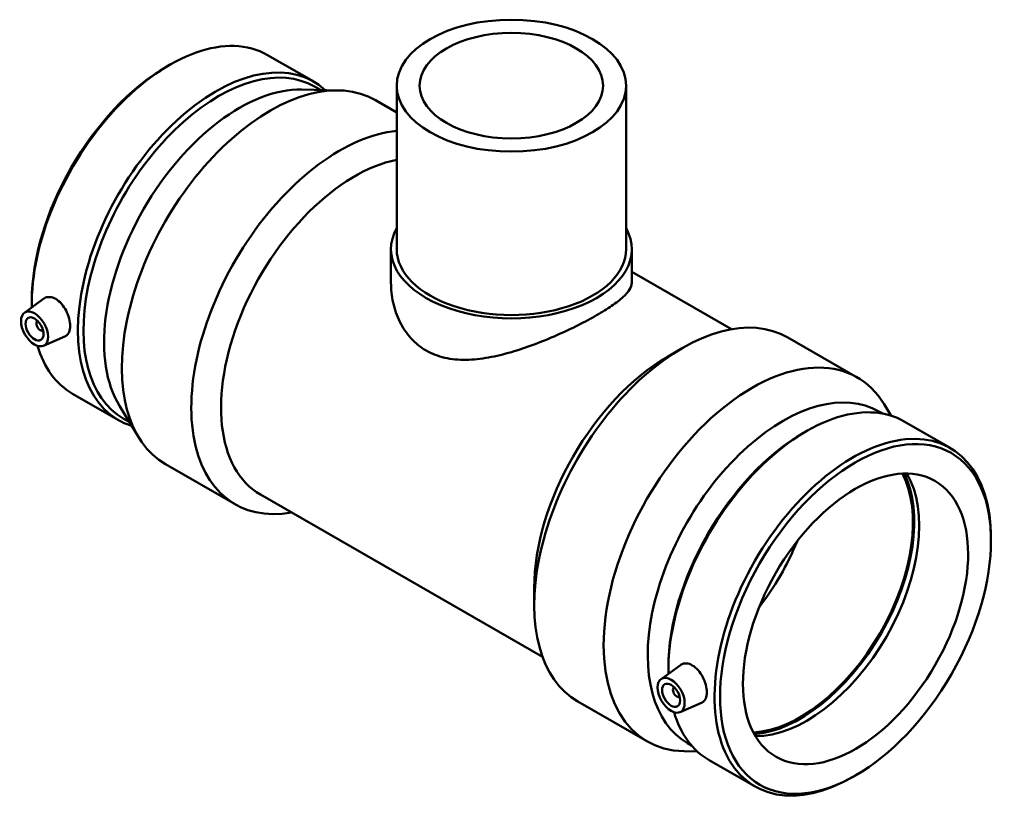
# Model space of a CAD drawing. Header units: millimetres. Extents: x -346 to 1522, y -214 to 1196.
# Tile 7 of 7: x 1136 to 1522, y 884 to 1196. Entities that reach past the tile are written whole.
import ezdxf

# ---------------------------------------------------------------- set-up
doc = ezdxf.new("R2010")
doc.units = ezdxf.units.MM
doc.layers.add('Visible (ANSI)', color=7, linetype='Continuous', lineweight=50)

msp = doc.modelspace()

# ---------------------------------------------------------------- linework, layer by layer
at = {"layer": 'Visible (ANSI)'}
for p, q in [((1232.918, 1182.414), (1251.018, 1171.991)), ((1193.339, 1177.903), (1194.42, 1178.531)), ((1246.335, 1168.875), (1260.846, 1168.56)), ((1251.337, 1170.036), (1253.629, 1168.717)), ((1283.602, 1170.401), (1283.602, 1106.224)), ((1373.602, 1170.401), (1373.602, 1106.224)), ((1275.232, 1164.711), (1283.602, 1159.891)), ((1281.352, 1106.224), (1281.352, 1092.986)), ((1375.852, 1106.224), (1375.852, 1092.986)), ((1375.852, 1097.248), (1414.925, 1074.747)), ((1137.486, 1081.233), (1145.074, 1086.76)), ((1140.377, 1085.933), (1140.377, 1084.683)), ((1142.578, 1077.835), (1142.752, 1077.936)), ((1144.574, 1074.369), (1144.748, 1074.47)), ((1144.957, 1068.26), (1153.59, 1072.068)), ((1437.057, 1071.522), (1464.312, 1055.827)), ((1389.85, 1063.974), (1395.661, 1067.346)), ((1156.341, 1049.437), (1174.442, 1039.014)), ((1174.786, 1044.628), (1182.342, 1032.235)), ((1477.618, 1040.796), (1474.862, 1045.317)), ((1176.293, 1039.719), (1178.584, 1038.399)), ((1472.803, 1042.503), (1474.348, 1041.613)), ((1482.762, 1038.538), (1500.863, 1028.115)), ((1443.183, 1034.027), (1444.264, 1034.655)), ((1192.892, 1021.725), (1220.147, 1006.03)), ((1230.098, 1009.82), (1340.818, 946.06)), ((1516.827, 991.619), (1516.827, 992.869)), ((1337.55, 973.154), (1337.55, 966.436)), ((1387.33, 937.358), (1394.918, 942.884)), ((1390.221, 942.057), (1390.221, 940.808)), ((1392.596, 934.06), (1392.422, 933.96)), ((1354.717, 928.536), (1381.972, 912.841)), ((1394.593, 930.594), (1394.418, 930.493)), ((1394.801, 924.384), (1403.434, 928.192)), ((1397.758, 912.185), (1399.303, 911.296)), ((1401.651, 908.877), (1396.358, 908.992)), ((1406.186, 905.561), (1424.286, 895.138)), ((1463.865, 899.649), (1462.784, 899.021))]:
    msp.add_line(p, q, dxfattribs=at)
for centre, major_axis, ratio in [((1328.602, 1170.401), (-45, 0), 0.5758617), ((1328.602, 1170.401), (-36, 0), 0.5758617), ((1141.454, 1074.881), (3.743, -6.499), 0.5780931), ((1141.454, 1074.881), (2.495, -4.333), 0.5780931), ((1463.659, 961.002), (-37.522, -65.159), 0.5780931), ((1463.659, 961.002), (-31.19, -54.161), 0.5780931), ((1391.299, 931.005), (3.743, -6.499), 0.5780931), ((1391.299, 931.005), (2.495, -4.333), 0.5780931)]:
    msp.add_ellipse(centre, major_axis=major_axis, ratio=ratio, dxfattribs=at)
for centre, major_axis, ratio, start_param, end_param in [((1194.63, 1115.926), (38.288, 66.489), 0.5780931, 0, 2.3756651), ((1212.73, 1105.502), (38.288, 66.489), 0.5780931, 6.1569508, 9.5510125), ((1213.815, 1104.877), (37.522, 65.159), 0.5780931, 0, 3.1415927), ((1193.545, 1116.55), (-37.522, -65.159), 0.5780931, 3.9289245, 5.4958534), ((1234.062, 1093.218), (41.17, 71.493), 0.5780931, 0, 3.1415927), ((1221.923, 1100.208), (37.522, 65.159), 0.5780931, 0.3064385, 2.8351542), ((1261.317, 1077.523), (41.17, 71.493), 0.5780931, 0.3914999, 3.5926195), ((1267.151, 1074.163), (-37.053, -64.344), 0.5780931, 3.6063505, 6.2831853), ((1328.602, 1106.224), (47.25, 0), 0.5758617, 2.831748, 6.5930299), ((1328.602, 1106.224), (-45, 0), 0.5758617, 0, 3.1415927), ((1395.887, 1000.029), (41.17, 71.493), 0.5780931, 0, 3.1415927), ((1145.697, 1077.324), (-2.495, 4.333), 0.5780931, 1.0101133, 1.1664938), ((1143.576, 1076.102), (0.998, -1.733), 0.5780931, 2.9593736, 6.4654043), ((1145.697, 1077.324), (-2.495, 4.333), 0.5780931, 1.9750988, 2.1314794), ((1194.63, 1115.926), (-38.288, -66.489), 0.5780931, 5.7821974, 6.2831853), ((1390.053, 1003.389), (-37.053, -64.344), 0.5780931, 3.9289245, 5.4958534), ((1423.142, 984.334), (41.17, 71.493), 0.5780931, 5.9767468, 9.7312165), ((1435.281, 977.344), (37.522, 65.159), 0.5780931, 0, 3.1415927), ((1444.474, 972.05), (38.288, 66.489), 0.5780931, 0, 2.3756651), ((1443.389, 972.675), (-37.522, -65.159), 0.5780931, 3.9289245, 5.4958534), ((1462.574, 961.626), (38.288, 66.489), 0.5780931, 5.4958534, 10.2121098), ((1441.981, 973.485), (-31.19, -54.161), 0.5780931, 0.3535047, 2.788088), ((1441.981, 973.485), (-31.564, -54.811), 0.5780931, 0.3675202, 2.7740725), ((1444.474, 972.05), (-31.19, -54.161), 0.5780931, 0.311381, 2.8302116), ((1402.848, 996.02), (31.19, 54.161), 0.5780931, 4.4714021, 4.9533759), ((1393.42, 932.226), (0.998, -1.733), 0.5780931, 2.9593736, 6.4654043), ((1395.541, 933.448), (2.495, -4.333), 0.5780931, 4.1517059, 4.3080865), ((1395.541, 933.448), (2.495, -4.333), 0.5780931, 5.1166915, 5.273072), ((1444.474, 972.05), (-38.288, -66.489), 0.5780931, 5.7821974, 6.2831853)]:
    msp.add_ellipse(centre, major_axis=major_axis, ratio=ratio, start_param=start_param, end_param=end_param, dxfattribs=at)
for points, knots in [([(1375.852, 1092.986), (1375.852, 1092.165), (1375.584, 1091.292), (1374.432, 1089.413), (1373.548, 1088.407), (1371.174, 1086.26), (1369.681, 1085.116), (1366.184, 1082.729), (1364.178, 1081.486), (1359.848, 1078.992), (1357.414, 1077.679), (1352.161, 1075.026), (1349.341, 1073.687), (1343.513, 1071.112), (1340.5, 1069.873), (1334.487, 1067.625), (1331.487, 1066.617), (1325.692, 1064.929), (1322.683, 1064.188), (1316.676, 1063.114), (1313.676, 1062.783), (1307.875, 1062.705), (1305.067, 1062.96), (1299.817, 1064.158), (1297.375, 1065.104), (1293.007, 1067.619), (1291, 1069.236), (1287.509, 1073.071), (1286.025, 1075.287), (1283.662, 1080.067), (1282.78, 1082.633), (1281.624, 1087.832), (1281.352, 1090.463), (1281.352, 1092.986)], [3.706643, 3.706643, 3.706643, 3.706643, 4.625283, 4.625283, 5.5439231, 5.5439231, 6.4625631, 6.4625631, 7.3812031, 7.3812031, 8.2998431, 8.2998431, 9.2184832, 9.2184832, 10.1371232, 10.1371232, 11.0557632, 11.0557632, 11.982424, 11.982424, 12.9090847, 12.9090847, 13.8357455, 13.8357455, 14.7624062, 14.7624062, 15.689067, 15.689067, 16.6157277, 16.6157277, 17.5423885, 17.5423885, 18.4690493, 18.4690493, 18.4690493, 18.4690493]), ([(1145.074, 1086.76), (1145.162, 1086.824), (1145.253, 1086.884), (1145.919, 1087.276), (1146.639, 1087.452), (1148.183, 1087.351), (1149.007, 1087.073), (1149.763, 1086.637)], [4.43853632, 4.43853632, 4.43853632, 4.43853632, 4.49002233, 4.49002233, 4.81094528, 4.81094528, 5.13186823, 5.13186823, 5.13186823, 5.13186823]), ([(1149.763, 1086.637), (1150.52, 1086.202), (1151.308, 1085.551), (1152.725, 1083.947), (1153.354, 1082.994), (1154.333, 1081.094), (1154.748, 1080.02), (1155.295, 1077.918), (1155.428, 1076.89), (1155.428, 1075.143), (1155.295, 1074.307), (1154.748, 1072.98), (1154.333, 1072.487), (1153.763, 1072.151), (1153.678, 1072.107), (1153.589, 1072.069)], [0, 0, 0, 0, 0.320923, 0.320923, 0.6418459, 0.6418459, 0.9624065, 0.9624065, 1.2829671, 1.2829671, 1.6035276, 1.6035276, 1.9240882, 1.9240882, 1.9772197, 1.9772197, 1.9772197, 1.9772197]), ([(1394.919, 942.884), (1395.007, 942.948), (1395.097, 943.008), (1395.763, 943.4), (1396.483, 943.576), (1398.027, 943.475), (1398.851, 943.197), (1400.364, 942.326), (1401.152, 941.675), (1402.569, 940.071), (1403.198, 939.118), (1404.177, 937.218), (1404.593, 936.145), (1405.14, 934.042), (1405.272, 933.014), (1405.272, 931.267), (1405.14, 930.431), (1404.593, 929.104), (1404.177, 928.612), (1403.607, 928.275), (1403.522, 928.231), (1403.434, 928.193)], [1.8726022, 1.8726022, 1.8726022, 1.8726022, 1.9240882, 1.9240882, 2.2450112, 2.2450112, 2.5659341, 2.5659341, 2.8868571, 2.8868571, 3.20778, 3.20778, 3.5283406, 3.5283406, 3.8489012, 3.8489012, 4.1694617, 4.1694617, 4.4900223, 4.4900223, 4.5431538, 4.5431538, 4.5431538, 4.5431538])]:
    msp.add_open_spline(points, degree=3, knots=knots, dxfattribs=at)

doc.saveas('drawing.dxf')
